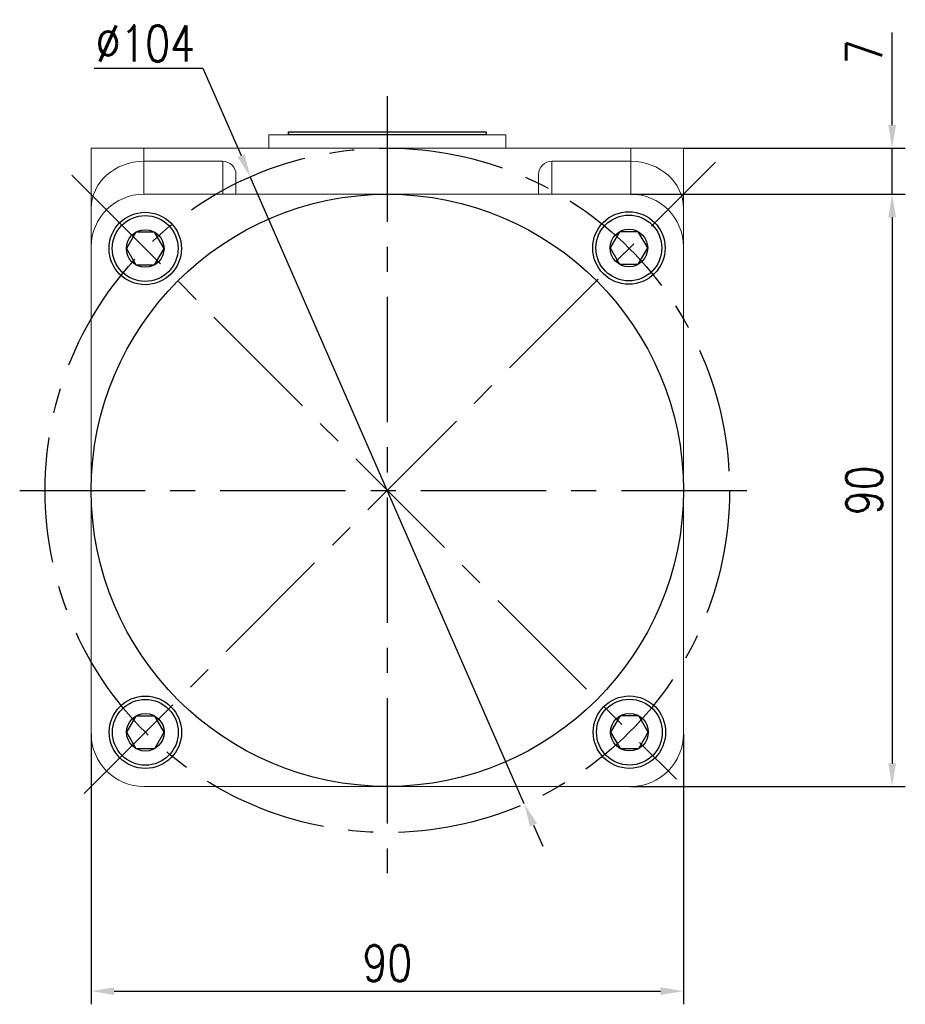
# Model space of a CAD drawing. Header units: inches. Extents: x 837 to 6223, y -2862 to 3098.
# Tile 109 of 139: x 4861 to 4996, y 1559 to 1709. Entities that reach past the tile are written whole.
import ezdxf

# ---------------------------------------------------------------- set-up
doc = ezdxf.new("R2010")
doc.units = ezdxf.units.IN
doc.header["$LTSCALE"] = 10
doc.header["$MEASUREMENT"] = 0
doc.linetypes.add('CENTER', pattern=[10.159999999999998, 6.35, -1.27, 1.27, -1.27])
for name, color, linetype in [('1轮廓实线层', 7, 'Continuous'), ('3中心线层', 1, 'CENTER'), ('7标注层', 4, 'Continuous')]:
    doc.layers.add(name, color=color, linetype=linetype)
doc.styles.add('TH_GBDIM', font='romans.shx', dxfattribs={"width": 0.8, "bigfont": 'gbcbig.shx'})
doc.dimstyles.new('TH_GBDIM', dxfattribs={"dimtxt": 3.5, "dimasz": 2.5, "dimexe": 2, "dimexo": 0, "dimgap": 1, "dimtad": 1, "dimdec": 4, "dimdsep": 46, "dimtxsty": 'TH_GBDIM', "dimcen": 0.09, "dimclrd": 4, "dimclre": 4, "dimclrt": 3, "dimadec": 0, "dimazin": 0, "dimtfac": 1, "dimtdec": 4, "dimtmove": 0, "dimatfit": 3, "dimfxl": 1, "dimtzin": 0, "dimarcsym": 0})

# ---------------------------------------------------------------- blocks, each defined once
blk = doc.blocks.new('*D411')
at = {"layer": '7标注层', "color": 4, "lineweight": -2, "transparency": 16777216}
for p, q in [((4872.166807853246, 1600.283237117), (4872.166807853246, 1559.18141337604)), ((4962.166809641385, 1600.283238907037), (4962.166809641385, 1559.18141337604)), ((4875.666807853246, 1561.18141337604), (4958.666809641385, 1561.18141337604))]:
    blk.add_line(p, q, dxfattribs=at)
at = {"layer": '7标注层', "color": 4, "transparency": 16777216}
for points in [[(4875.666807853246, 1561.764746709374), (4875.666807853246, 1560.598080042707), (4872.166807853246, 1561.18141337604)], [(4958.666809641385, 1561.764746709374), (4958.666809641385, 1560.598080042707), (4962.166809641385, 1561.18141337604)]]:
    blk.add_solid(points, dxfattribs=at)
at = {"layer": 'Defpoints', "color": 0, "transparency": 16777216}
for p in [(4872.166807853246, 1600.283237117), (4962.166809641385, 1600.283238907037), (4962.166809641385, 1561.18141337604)]:
    blk.add_point(p, dxfattribs=at)
at = {"layer": '7标注层', "color": 3, "transparency": 16777216, "insert": (4917.166808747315, 1565.43141337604), "char_height": 5.5, "attachment_point": 5, "style": 'TH_GBDIM'}
blk.add_mtext('90', dxfattribs=at)
blk = doc.blocks.new('*D412')
at = {"layer": '7标注层', "color": 4, "lineweight": -2, "transparency": 16777216}
for p, q in [((4954.166807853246, 1682.283237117), (4995.885203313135, 1682.283237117)), ((4993.885203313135, 1678.783237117), (4993.885203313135, 1595.783237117)), ((4954.166807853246, 1592.283237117), (4995.885203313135, 1592.283237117))]:
    blk.add_line(p, q, dxfattribs=at)
at = {"layer": '7标注层', "color": 4, "transparency": 16777216}
for points in [[(4993.301869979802, 1678.783237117), (4994.468536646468, 1678.783237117), (4993.885203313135, 1682.283237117)], [(4993.301869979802, 1595.783237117), (4994.468536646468, 1595.783237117), (4993.885203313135, 1592.283237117)]]:
    blk.add_solid(points, dxfattribs=at)
at = {"layer": 'Defpoints', "color": 0, "transparency": 16777216}
for p in [(4954.166807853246, 1682.283237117), (4954.166807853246, 1592.283237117), (4993.885203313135, 1592.283237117)]:
    blk.add_point(p, dxfattribs=at)
at = {"layer": '7标注层', "color": 3, "transparency": 16777216, "insert": (4989.635203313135, 1637.283237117), "char_height": 5.5, "attachment_point": 5, "rotation": 90, "style": 'TH_GBDIM'}
blk.add_mtext('90', dxfattribs=at)
blk = doc.blocks.new('*D413')
at = {"layer": '7标注层', "color": 4, "lineweight": -2, "transparency": 16777216}
for p, q in [((4993.885203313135, 1692.783236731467), (4993.885203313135, 1706.878189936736)), ((4962.166809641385, 1689.283236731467), (4995.885203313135, 1689.283236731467)), ((4993.885203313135, 1682.283237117), (4993.885203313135, 1689.283236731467)), ((4963.222955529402, 1682.283237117), (4995.885203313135, 1682.283237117)), ((4993.885203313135, 1678.783237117), (4993.885203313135, 1675.283237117))]:
    blk.add_line(p, q, dxfattribs=at)
at = {"layer": '7标注层', "color": 4, "transparency": 16777216}
for points in [[(4993.301869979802, 1692.783236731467), (4994.468536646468, 1692.783236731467), (4993.885203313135, 1689.283236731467)], [(4993.301869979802, 1678.783237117), (4994.468536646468, 1678.783237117), (4993.885203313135, 1682.283237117)]]:
    blk.add_solid(points, dxfattribs=at)
at = {"layer": 'Defpoints', "color": 0, "transparency": 16777216}
for p in [(4962.166809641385, 1689.283236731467), (4963.222955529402, 1682.283237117), (4993.885203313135, 1682.283237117)]:
    blk.add_point(p, dxfattribs=at)
at = {"layer": '7标注层', "color": 3, "transparency": 16777216, "insert": (4989.635203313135, 1703.91152327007), "char_height": 5.5, "attachment_point": 5, "rotation": 90, "style": 'TH_GBDIM'}
blk.add_mtext('7', dxfattribs=at)
blk = doc.blocks.new('*D410')
at = {"layer": '7标注层', "color": 4, "lineweight": -2, "transparency": 16777216}
for p, q in [((4872.629421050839, 1701.443036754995), (4889.134182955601, 1701.443036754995)), ((4889.134182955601, 1701.443036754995), (4894.946173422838, 1688.140816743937)), ((4937.986141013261, 1589.632892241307), (4896.347474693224, 1684.933581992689)), ((4939.387442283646, 1586.425657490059), (4940.788743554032, 1583.218422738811))]:
    blk.add_line(p, q, dxfattribs=at)
at = {"layer": '7标注层', "color": 4, "transparency": 16777216}
for points in [[(4895.480712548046, 1688.374366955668), (4894.411634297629, 1687.907266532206), (4896.347474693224, 1684.933581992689)], [(4939.921981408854, 1586.65920770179), (4938.852903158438, 1586.192107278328), (4937.986141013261, 1589.632892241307)]]:
    blk.add_solid(points, dxfattribs=at)
at = {"layer": 'Defpoints', "color": 0, "transparency": 16777216}
for p in [(4896.347474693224, 1684.933581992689), (4937.986141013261, 1589.632892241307)]:
    blk.add_point(p, dxfattribs=at)
at = {"layer": '7标注层', "color": 3, "transparency": 16777216, "insert": (4880.381802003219, 1705.193036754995), "char_height": 5.5, "attachment_point": 5, "style": 'TH_GBDIM'}
blk.add_mtext('∅104', dxfattribs=at)
blk = doc.blocks.new('GB／T70.1M6R10')
at = {"layer": '1轮廓实线层'}
for p, q in [((0, 2.86), (-2.476832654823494, 1.43)), ((2.476832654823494, 1.43), (0, 2.86)), ((-2.476832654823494, 1.43), (-2.476832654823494, -1.43)), ((2.476832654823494, -1.43), (2.476832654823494, 1.43)), ((-2.476832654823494, -1.43), (0, -2.86)), ((0, -2.86), (2.476832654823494, -1.43))]:
    blk.add_line(p, q, dxfattribs=at)
for radius in [5, 2.86]:
    blk.add_circle((0, 0), radius, dxfattribs=at)

msp = doc.modelspace()

# ---------------------------------------------------------------- linework, layer by layer
at = {"color": 7, "linetype": 'Continuous', "lineweight": 15}
for p, q in [((4899.166808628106, 1691.283237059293), (4935.166807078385, 1691.283237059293)), ((4872.166806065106, 1689.283236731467), (4880.166807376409, 1689.283236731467)), ((4872.166807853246, 1680.114196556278), (4872.166807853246, 1689.283234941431)), ((4880.166807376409, 1689.283236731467), (4880.166807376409, 1687.283236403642)), ((4880.166807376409, 1689.283236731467), (4954.166808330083, 1689.283236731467)), ((4954.166808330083, 1687.283236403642), (4954.166808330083, 1689.283236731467)), ((4954.166808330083, 1689.283236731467), (4962.166809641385, 1689.283236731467)), ((4962.166809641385, 1689.283236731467), (4962.166809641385, 1680.114198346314)), ((4880.166807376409, 1687.283236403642), (4880.166807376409, 1682.283237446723)), ((4892.166807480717, 1687.283236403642), (4880.166807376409, 1687.283236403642)), ((4892.166807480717, 1682.283237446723), (4892.166807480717, 1687.283236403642)), ((4942.166808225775, 1687.283236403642), (4942.166808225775, 1682.283237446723)), ((4942.166808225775, 1687.283236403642), (4954.166808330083, 1687.283236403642)), ((4954.166808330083, 1682.283237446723), (4954.166808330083, 1687.283236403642)), ((4894.166807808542, 1685.271195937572), (4894.166807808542, 1682.283237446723)), ((4940.166807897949, 1682.283237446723), (4940.166807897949, 1685.271195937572)), ((4954.166808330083, 1682.283237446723), (4880.166807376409, 1682.283237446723)), ((4872.166807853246, 1674.283236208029), (4872.166807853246, 1680.114196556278)), ((4962.166809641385, 1680.114198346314), (4962.166809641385, 1674.283237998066)), ((4872.166807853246, 1674.283236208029), (4872.166807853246, 1676.783235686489)), ((4962.166809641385, 1676.783237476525), (4962.166809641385, 1674.283237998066)), ((4872.166807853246, 1674.283236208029), (4872.166807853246, 1600.283237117)), ((4962.166809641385, 1600.283238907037), (4962.166809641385, 1674.283237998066)), ((4880.166807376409, 1592.283237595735), (4954.166808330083, 1592.283237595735))]:
    msp.add_line(p, q, dxfattribs=at)
for centre, radius, start, end in [((4880.166807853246, 1674.283237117), 7.999999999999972, 90, 180), ((4954.166807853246, 1674.283237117), 7.999999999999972, 0, 90), ((4880.166807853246, 1600.283237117), 8.000000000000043, 180, 270), ((4954.166807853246, 1600.283237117), 8.000000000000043, 270, 0)]:
    msp.add_arc(centre, radius, start, end, dxfattribs=at)
for centre, major_axis, ratio, start_param, end_param in [((4880.166807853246, 1680.114199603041), (7.999999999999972, 1.4210854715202e-13), 0.8961296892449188, 1.570796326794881, 3.141592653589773), ((4892.166807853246, 1685.27119751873), (0, 2.01203959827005), 0.9940162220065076, 4.712388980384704, 6.283185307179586), ((4942.166807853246, 1685.27119751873), (0, -2.01203959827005), 0.9940162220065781, 3.141592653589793, 4.712388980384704), ((4954.166807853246, 1680.114199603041), (7.999999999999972, 1.4210854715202e-13), 0.8961296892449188, 0, 1.570796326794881)]:
    msp.add_ellipse(centre, major_axis=major_axis, ratio=ratio, start_param=start_param, end_param=end_param, dxfattribs=at)
for points in [[(4899.166808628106, 1691.283237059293), (4899.166808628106, 1689.283236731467)], [(4935.166807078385, 1689.283236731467), (4935.166807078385, 1691.283237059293)]]:
    msp.add_open_spline(points, degree=1, dxfattribs=at)
at = {"layer": '1轮廓实线层'}
for p, q in [((4902.166807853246, 1691.283237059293), (4902.166807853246, 1691.783237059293)), ((4902.166807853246, 1691.783237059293), (4932.166807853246, 1691.783237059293)), ((4932.166807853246, 1691.283237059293), (4902.166807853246, 1691.283237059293)), ((4932.166807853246, 1691.783237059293), (4932.166807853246, 1691.283237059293))]:
    msp.add_line(p, q, dxfattribs=at)
for centre, radius in [((4917.166807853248, 1637.292036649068), 45), ((4880.377087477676, 1674.032610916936), 5.5), ((4953.879246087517, 1674.109815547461), 5.5), ((4880.396087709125, 1600.514852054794), 5.5), ((4953.957743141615, 1600.535079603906), 5.5)]:
    msp.add_circle(centre, radius, dxfattribs=at)
at = {"layer": '3中心线层', "ltscale": 0.3}
for p, q in [((4917.166807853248, 1697.158548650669), (4917.166807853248, 1579.131753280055)), ((4861.299578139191, 1637.283237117), (4975.115651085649, 1637.283237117))]:
    msp.add_line(p, q, dxfattribs=at)
at = {"layer": '3中心线层', "color": 1, "ltscale": 0.3}
for p, q in [((4871.104096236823, 1591.221227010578), (4967.025462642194, 1687.159456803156)), ((4869.24514621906, 1685.151976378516), (4961.089271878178, 1593.411607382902))]:
    msp.add_line(p, q, dxfattribs=at)
at = {"layer": '3中心线层', "ltscale": 0.3}
msp.add_circle((4917.166807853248, 1637.283237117), 52.00000000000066, dxfattribs=at)

# ---------------------------------------------------------------- block references
at = {"layer": '1轮廓实线层', "rotation": 270}
for p in [(4880.377087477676, 1674.032610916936), (4953.879246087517, 1674.109815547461), (4880.396087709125, 1600.514852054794), (4953.957743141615, 1600.535079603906)]:
    msp.add_blockref('GB／T70.1M6R10', p, dxfattribs=at)

# ---------------------------------------------------------------- dimensions: what is measured, and where the dimension line sits
at = {"layer": '7标注层'}
dim = msp.add_diameter_dim_2p(p1=(4937.986141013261, 1589.632892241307), p2=(4896.347474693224, 1684.933581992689), dimstyle='TH_GBDIM', override={"dimtxt": 5.5, "dimasz": 3.5, "dimtoh": 1, "dimdec": 0}, dxfattribs=at)
dim.commit()
dim.dimension.update_dxf_attribs({"geometry": '*D410', "text_midpoint": (4880.381802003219, 1701.443036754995), "dimtype": 163})
for base, p1, p2, picture, middle in [((4993.885203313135, 1682.283237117), (4962.166809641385, 1689.283236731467), (4963.222955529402, 1682.283237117), '*D413', (4993.885203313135, 1703.91152327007)), ((4993.885203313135, 1592.283237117), (4954.166807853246, 1682.283237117), (4954.166807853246, 1592.283237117), '*D412', (4993.885203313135, 1637.283237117))]:
    dim = msp.add_linear_dim(base=base, p1=p1, p2=p2, angle=90, dimstyle='TH_GBDIM', override={"dimtxt": 5.5, "dimasz": 3.5, "dimgap": 1.5, "dimdec": 1, "dimadec": 1}, dxfattribs=at)
    dim.commit()
    dim.dimension.update_dxf_attribs({"geometry": picture, "text_midpoint": middle, "dimtype": 160})
dim = msp.add_linear_dim(base=(4962.166809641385, 1561.18141337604), p1=(4872.166807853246, 1600.283237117), p2=(4962.166809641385, 1600.283238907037), dimstyle='TH_GBDIM', override={"dimtxt": 5.5, "dimasz": 3.5, "dimgap": 1.5, "dimdec": 1, "dimadec": 1}, dxfattribs=at)
dim.commit()
dim.dimension.update_dxf_attribs({"geometry": '*D411', "text_midpoint": (4917.166808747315, 1561.18141337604), "dimtype": 160})

doc.saveas('drawing.dxf')
